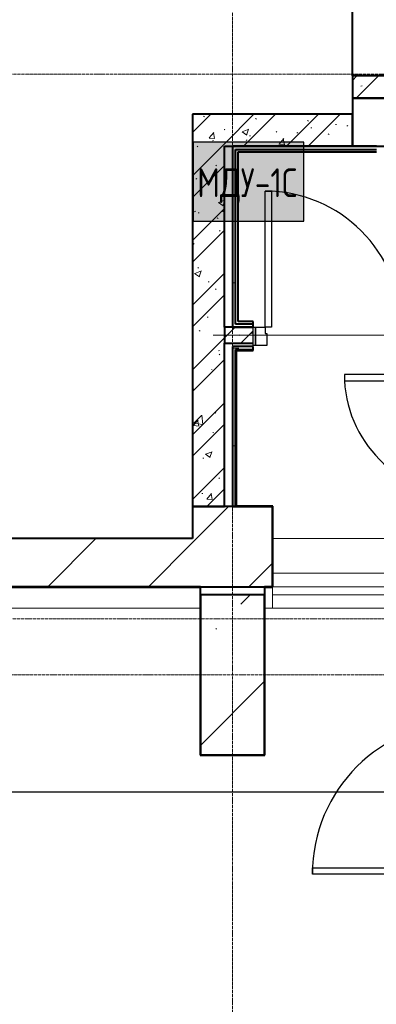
# Model space of a CAD drawing. Header units: millimetres. Extents: x -135639 to 224623, y -383017 to -59102.
# Tile 167 of 256: x 72864 to 75094, y -304223 to -298076. Entities that reach past the tile are written whole.
import ezdxf

# ---------------------------------------------------------------- set-up
doc = ezdxf.new("R2010")
doc.units = ezdxf.units.MM
for name, pattern in [('Линия сетки', [25, 20, -2.5, 0, -2.5]), ('Штрих_3_1_5_', [4.5, 3, -1.5]), ('Штриховая_ш3 п1_5', [4.5, 3, -1.5])]:
    doc.linetypes.add(name, pattern=pattern)
for name, color, linetype, lineweight in [('A-000-M_MASS', 7, 'Continuous', 18), ('A-200-M_WALL', 7, 'Continuous', 18), ('A-200-M_WALL_EXT', 7, 'Continuous', 18), ('A-200-M_WALL_INT', 7, 'Continuous', 18), ('A-200-M_WALL_PAT', 7, 'Continuous', 40), ('A-325-M_DOOR', 7, 'Continuous', 18), ('A-325-M_DOOR__FRAME', 7, 'Continuous', 30), ('A-325-M_DOOR_OPENING', 7, 'Continuous', 18), ('A-325-M_DOOR_PANEL', 7, 'Continuous', 30), ('S-280-M_COLUMN', 7, 'Continuous', 18), ('S-280-M_STRUCT_FRAME', 7, 'Continuous', 18), ('Z-030-M_GRID', 7, 'Continuous', 9), ('Арматура воздуховодов', 7, 'Continuous', 18), ('ОС', 5, 'Continuous', 25), ('СС-011-ПОЖ-СИГНАЛИЗАЦИЯ', 1, 'Continuous', 30)]:
    doc.layers.add(name, color=color, linetype=linetype, lineweight=lineweight)
doc.layers.add('A-010-M_ROOM_SEPARATION', color=4, linetype='Штриховая_ш3 п1_5', lineweight=40, true_color=0x00ffff)
doc.layers.add('ССПС', color=5, linetype='Continuous')
doc.styles.add('1111', font='isocpeur.ttf')
pattern_1 = [(50, (0, 0), (437.2423, -38.2536), [45.72, -502.92]), (355, (0, 0), (-84.5828, 458.5367), [36.576, -402.336]), (100.451, (36.44, -3.2), (352.662, 420.2802), [38.856, -427.416]), (46.184, (0, 121.9), (650.59, -100.9033), [68.58, -754.38]), (96.636, (54.2, 113.5), (569.766, 593.8263), [58.284, -641.125]), (351.184, (0, 121.9), (569.7716, 593.8214), [54.864, -603.504]), (21, (60.96, 91.44), (363.875, -245.4366), [45.72, -502.92]), (326, (60.96, 91.44), (148.3253, 442.0518), [36.576, -402.336]), (71.451, (91.3, 71), (512.201, 196.6115), [38.856, -427.416]), (37.5, (0, 0), (7.41278, 202.9318), [6.706, -390.754, 6.706, -401.726, -403.86]), (37.5, (0, 0), (7.41278, 202.9318), [-805.891, 6.706, -397.154]), (7.5, (0, 0), (160.36715, 240.43305), [6.706, -226.162, 6.706, -381.61, -153.924]), (7.5, (0, 0), (160.36715, 240.43305), [-621.182, 6.706, -147.218]), (327.5, (-135.94, 0), (325.41783, -13.7491), [6.706, -145.694, 6.706, -468.782, -630.936]), (327.5, (-135.94, 0), (325.41783, -13.7491), [-627.888, 6.706, -624.23]), (317.5, (-196.9, 0), (355.51, 61.0244), [6.706, -191.414, 6.706, -309.067, -448.056]), (317.5, (-196.9, 0), (355.51, 61.0244), [-513.893, 6.706, -441.35])]
pattern_2 = [(45, (0, 0), (-202.0558, 202.0558), []), (45, (134.7, 0), (-202.0558, 202.0558), [])]
pattern_3 = [(0, (0, 0), (812.8, 203.2), [67.056, -542.544, 67.056, -542.544, -3251.2]), (0, (0, 0), (812.8, 203.2), [-1219.2, 67.056, -1152.144, 67.056, -542.544, -1422.4]), (0, (0, 0), (812.8, 203.2), [-3048, 67.056, -339.344, 67.056, -948.944]), (120, (304.8, 101.6), (-582.37636, 602.30545), [67.056, -542.544, 67.056, -542.544, -3251.2]), (120, (304.8, 101.6), (-582.37636, 602.30545), [-1219.2, 67.056, -1152.144, 67.056, -542.544, -1422.4]), (120, (304.8, 101.6), (-582.37636, 602.30545), [-3048, 67.056, -339.344, 67.056, -948.944]), (240, (406.4, 508), (-230.42364, -805.50545), [67.056, -542.544, 67.056, -542.544, -3251.2]), (240, (406.4, 508), (-230.42364, -805.50545), [-1219.2, 67.056, -1152.144, 67.056, -542.544, -1422.4]), (240, (406.4, 508), (-230.42364, -805.50545), [-3048, 67.056, -339.344, 67.056, -948.944])]
pattern_4 = [(45, (0, 0), (-628.618, 628.618), []), (45, (628.6, 0), (-628.618, 628.618), [1111.25, -222.25, 6.706, -215.544])]

# ---------------------------------------------------------------- blocks, each defined once
blk = doc.blocks.new('101_Дверь_Однопольная - _ПЧ_Мет_900х2000_Тех помещения_EI60_Пр-4430357-B2_-11_400_')
at = {"layer": 'A-325-M_DOOR', "color": 253, "lineweight": 30, "true_color": 0xaaaaaa}
for p, q in [((-550, 100), (-535, 100)), ((-550, -15), (-550, 100)), ((-535, 100), (-535, -15)), ((535, -15), (535, 100)), ((535, 100), (550, 100)), ((550, 100), (550, -15)), ((-535, -15), (-550, -15)), ((550, -15), (535, -15))]:
    blk.add_line(p, q, dxfattribs=at)
at = {"layer": 'A-325-M_DOOR__FRAME', "color": 253, "true_color": 0xaaaaaa}
for p, q in [((-535, 100), (-475, 100)), ((-535, -15), (-535, 100)), ((-475, 100), (-475, 60)), ((475, 100), (535, 100)), ((475, 60), (475, 100)), ((535, 100), (535, -15)), ((-475, 60), (-465, 60)), ((-465, 60), (-465, -15)), ((465, 60), (475, 60)), ((465, -15), (465, 60)), ((-465, -15), (-535, -15)), ((535, -15), (465, -15))]:
    blk.add_line(p, q, dxfattribs=at)
at = {"layer": 'A-325-M_DOOR_PANEL', "color": 253, "true_color": 0xaaaaaa}
for p, q in [((-475, 1050), (-435, 1050)), ((-475, 100), (-475, 1050)), ((-435, 1050), (-435, 100)), ((-435, 100), (-475, 100))]:
    blk.add_line(p, q, dxfattribs=at)
blk.add_arc((-475, 100), 950, 0, 90, dxfattribs=at)
blk = doc.blocks.new('101_Дверь_Однопольная - _ПЧ_Мет_700х2000_Служеб помещения_EI30_Л-4442177-B2_-11_400_')
at = {"layer": 'A-325-M_DOOR', "color": 253, "lineweight": 30, "true_color": 0xaaaaaa}
for p, q in [((-435, 50), (-450, 50)), ((-450, 50), (-450, -65)), ((-435, -65), (-435, 50)), ((450, 50), (435, 50)), ((435, 50), (435, -65)), ((450, -65), (450, 50)), ((-450, -65), (-435, -65)), ((435, -65), (450, -65))]:
    blk.add_line(p, q, dxfattribs=at)
at = {"layer": 'A-325-M_DOOR__FRAME', "color": 253, "true_color": 0xaaaaaa}
for p, q in [((-375, 50), (-435, 50)), ((-435, 50), (-435, -65)), ((-375, 10), (-375, 50)), ((-365, 10), (-375, 10)), ((-365, -65), (-365, 10)), ((375, 10), (365, 10)), ((365, 10), (365, -65)), ((435, 50), (375, 50)), ((375, 50), (375, 10)), ((435, -65), (435, 50)), ((-435, -65), (-365, -65)), ((365, -65), (435, -65))]:
    blk.add_line(p, q, dxfattribs=at)
at = {"layer": 'A-325-M_DOOR_PANEL', "color": 253, "true_color": 0xaaaaaa}
for p, q in [((375, 800), (335, 800)), ((335, 800), (335, 50)), ((375, 50), (375, 800)), ((335, 50), (375, 50))]:
    blk.add_line(p, q, dxfattribs=at)
blk.add_arc((375, 50), 750, 90, 180, dxfattribs=at)
blk = doc.blocks.new('101_Дверь_Однопольная - _ПЧ_Мет_800х2000_Служеб помещения_EI30_Пр-4441809-B2_-11_400_')
at = {"layer": 'A-325-M_DOOR', "color": 253, "lineweight": 30, "true_color": 0xaaaaaa}
for p, q in [((-500, 50), (-485, 50)), ((-500, -65), (-500, 50)), ((-485, 50), (-485, -65)), ((485, -65), (485, 50)), ((485, 50), (500, 50)), ((500, 50), (500, -65)), ((-485, -65), (-500, -65)), ((500, -65), (485, -65))]:
    blk.add_line(p, q, dxfattribs=at)
at = {"layer": 'A-325-M_DOOR__FRAME', "color": 253, "true_color": 0xaaaaaa}
for p, q in [((-485, 50), (-425, 50)), ((-485, -65), (-485, 50)), ((-425, 50), (-425, 10)), ((-425, 10), (-415, 10)), ((-415, 10), (-415, -65)), ((415, 10), (425, 10)), ((415, -65), (415, 10)), ((425, 50), (485, 50)), ((425, 10), (425, 50)), ((485, 50), (485, -65)), ((-415, -65), (-485, -65)), ((485, -65), (415, -65))]:
    blk.add_line(p, q, dxfattribs=at)
at = {"layer": 'A-325-M_DOOR_PANEL', "color": 253, "true_color": 0xaaaaaa}
for p, q in [((-425, 900), (-385, 900)), ((-425, 50), (-425, 900)), ((-385, 900), (-385, 50)), ((-385, 50), (-425, 50))]:
    blk.add_line(p, q, dxfattribs=at)
blk.add_arc((-425, 50), 850, 0, 90, dxfattribs=at)
blk = doc.blocks.new('ПР - _ПЧ_1000_100_Оп250-250_Шаг300_Арм16_Арм10-3243848-B2_-11_400_')
at = {"layer": 'S-280-M_STRUCT_FRAME', "color": 21, "true_color": 0xffaaaa}
for p, q in [((-750, 0), (750, 0)), ((-750, 0), (-500, 0)), ((-415, 0), (415, 0)), ((-415, 0), (415, 0)), ((500, 0), (750, 0))]:
    blk.add_line(p, q, dxfattribs=at)
blk = doc.blocks.new('CP_ДШ_Hanytex_TopJoint 24C_Половина - CP_ДШ_Hanytex_TopJoint 24C_Половина-3657662-B2_-11_400_')
at = {"layer": 'A-000-M_MASS', "color": 253, "true_color": 0xaaaaaa}
for p, q in [((6750, 110), (0, 110)), ((0, -25), (0, 25))]:
    blk.add_line(p, q, dxfattribs=at)
blk = doc.blocks.new('CP_ДШ_Hanytex_TopJoint 24C - CP_ДШ_Hanytex_TopJoint 24C-V97-B2_-11_400_')
at = {"layer": 'A-000-M_MASS', "color": 253, "true_color": 0xaaaaaa}
for p, q in [((1175, 110), (0, 110)), ((1175, 25), (0, 25)), ((0, 25), (0, -25)), ((0, -110), (0, 25)), ((0, -25), (1175, -25)), ((1175, -110), (0, -110))]:
    blk.add_line(p, q, dxfattribs=at)
blk = doc.blocks.new('CP_ДШ_Hanytex_TopJoint 24C_Половина - CP_ДШ_Hanytex_TopJoint 24C_Половина-3656543-B2_-11_400_')
at = {"layer": 'A-000-M_MASS', "color": 253, "true_color": 0xaaaaaa}
for p, q in [((0, -25), (0, 110)), ((50, 110), (0, 110)), ((50, 25), (50, -25))]:
    blk.add_line(p, q, dxfattribs=at)
blk = doc.blocks.new('135_SLK_GD_AR_rvt-1-B2_-11_400_')
at = {"layer": 'A-200-M_WALL_PAT', "lineweight": 9, "true_color": 0xaaaaaa}
h = blk.add_hatch(dxfattribs=at)
h.set_pattern_fill('FP_1', color=253, style=0, pattern_type=2)
h.set_pattern_definition(pattern_1)
h.paths.add_polyline_path([(83800, 63150), (83800, 63290), (83500, 63290), (83500, 63150)])
h = blk.add_hatch(dxfattribs=at)
h.set_pattern_fill('FP_2', color=253, style=0, pattern_type=2)
h.set_pattern_definition(pattern_2)
h.paths.add_polyline_path([(83800, 63150), (83800, 63290), (83500, 63290), (83500, 63150)])
h = blk.add_hatch(dxfattribs=at)
h.set_pattern_fill('FP_1', color=253, style=0, pattern_type=2)
h.set_pattern_definition(pattern_1)
h.paths.add_polyline_path([(82700, 60600), (82700, 63050), (82500, 63050), (82500, 60600), (82526.8, 60600)])
h = blk.add_hatch(dxfattribs=at)
h.set_pattern_fill('FP_2', color=253, style=0, pattern_type=2)
h.set_pattern_definition(pattern_2)
h.paths.add_polyline_path([(82700, 60600), (82700, 63050), (82500, 63050), (82500, 60600), (82526.8, 60600)])
h = blk.add_hatch(dxfattribs=at)
h.set_pattern_fill('FP_1', color=253, style=0, pattern_type=2)
h.set_pattern_definition(pattern_1)
h.paths.add_polyline_path([(82750, 62850), (83500, 62850), (83500, 63050), (82700, 63050), (82700, 62850)])
h = blk.add_hatch(dxfattribs=at)
h.set_pattern_fill('FP_2', color=253, style=0, pattern_type=2)
h.set_pattern_definition(pattern_2)
h.paths.add_polyline_path([(82750, 62850), (83500, 62850), (83500, 63050), (82700, 63050), (82700, 62850)])
h = blk.add_hatch(dxfattribs=at)
h.set_pattern_fill('FP_4', color=253, style=0, pattern_type=2)
h.set_pattern_definition(pattern_3)
h.paths.add_polyline_path([(83500, 62830), (83500, 62850), (82750, 62850), (82750, 62830), (83220.1, 62830)])
h = blk.add_hatch(dxfattribs=at)
h.set_pattern_fill('FP_4', color=253, style=0, pattern_type=2)
h.set_pattern_definition(pattern_3)
h.paths.add_polyline_path([(82770, 61720), (82770, 62830), (82750, 62830), (82750, 61720)])
h = blk.add_hatch(dxfattribs=at)
h.set_pattern_fill('FP_4', color=253, style=0, pattern_type=2)
h.set_pattern_definition(pattern_3)
h.paths.add_polyline_path([(85299.9, 61720), (86600, 61720), (86600, 61740), (83880, 61740), (83880, 61720), (83913.4, 61720)])
h.paths.add_polyline_path([(82770, 61720), (82880, 61720), (82880, 61740), (82770, 61740)])
h = blk.add_hatch(dxfattribs=at)
h.set_pattern_fill('FP_1', color=253, style=0, pattern_type=2)
h.set_pattern_definition(pattern_1)
h.paths.add_polyline_path([(84300, 61620), (86600, 61620), (86600, 61720), (83880, 61720), (83880, 61620), (84200, 61620)])
h.paths.add_polyline_path([(82880, 61620), (82880, 61720), (82700, 61720), (82700, 61620)])
h = blk.add_hatch(dxfattribs=at)
h.set_pattern_fill('FP_2', color=253, style=0, pattern_type=2)
h.set_pattern_definition(pattern_2)
h.paths.add_polyline_path([(84300, 61620), (86600, 61620), (86600, 61720), (83880, 61720), (83880, 61620), (84200, 61620)])
h.paths.add_polyline_path([(82880, 61620), (82880, 61720), (82700, 61720), (82700, 61620)])
h = blk.add_hatch(dxfattribs=at)
h.set_pattern_fill('FP_4', color=253, style=0, pattern_type=2)
h.set_pattern_definition(pattern_3)
h.paths.add_polyline_path([(84180, 61580), (84180, 61600), (83880, 61600), (83880, 61580), (84175, 61580)])
h.paths.add_polyline_path([(82880, 61580), (82880, 61600), (82750, 61600), (82750, 61580), (82770, 61580)])
h = blk.add_hatch(dxfattribs=at)
h.set_pattern_fill('FP_4', color=253, style=0, pattern_type=2)
h.set_pattern_definition(pattern_3)
h.paths.add_polyline_path([(82770, 60600), (82770, 61580), (82750, 61580), (82750, 60600)])
at = {"layer": 'A-010-M_ROOM_SEPARATION', "color": 131, "linetype": 'Штрих_3_1_5_', "true_color": 0xaaffff}
blk.add_line((83500, 63290), (83500, 64390), dxfattribs=at)
at = {"layer": 'A-200-M_WALL', "color": 253, "lineweight": 40, "true_color": 0xaaaaaa}
for p, q in [((82750, 62850), (83500, 62850)), ((83500, 62850), (82750, 62850)), ((82770, 62830), (83500, 62830)), ((82770, 62815), (82770, 62830)), ((83500, 62830), (83650, 62830)), ((82770, 61740), (82770, 62815)), ((82785, 61740), (82770, 61740)), ((82880, 61740), (82785, 61740)), ((82700, 61720), (82700, 61620)), ((82770, 61720), (82785, 61720)), ((82880, 61720), (82785, 61720)), ((82785, 61720), (82880, 61720)), ((82770, 61580), (82880, 61580)), ((82770, 61575), (82770, 61580)), ((82770, 60600), (82770, 61575))]:
    blk.add_line(p, q, dxfattribs=at)
at = {"layer": 'A-200-M_WALL_INT', "color": 253, "lineweight": 40, "true_color": 0xaaaaaa}
for p, q in [((83500, 63290), (83500, 63150)), ((83800, 63290), (83500, 63290)), ((83500, 63150), (83800, 63150)), ((82500, 63050), (82500, 60600)), ((82700, 63050), (82500, 63050)), ((83500, 63050), (82700, 63050)), ((83500, 62850), (83500, 63050)), ((82700, 61720), (82700, 62850)), ((82700, 62850), (82750, 62850)), ((82750, 62850), (82750, 62830)), ((82750, 62830), (82750, 62815)), ((83650, 62850), (83500, 62850)), ((82750, 62815), (82750, 61720)), ((82785, 62815), (83500, 62815)), ((82785, 61755), (82785, 62815)), ((83500, 62815), (83650, 62815)), ((82880, 61755), (82785, 61755)), ((82880, 61720), (82880, 61755)), ((82785, 61720), (82700, 61720)), ((82750, 61720), (82770, 61720)), ((82700, 60600), (82700, 61620)), ((82700, 61620), (82880, 61620)), ((82880, 61600), (82750, 61600)), ((82750, 61600), (82750, 61580)), ((82880, 61575), (82880, 61600)), ((82750, 61580), (82750, 61575)), ((82750, 61575), (82750, 60600)), ((82775, 61575), (82880, 61575)), ((82775, 60600), (82775, 61575)), ((82500, 60600), (82700, 60600)), ((82750, 60600), (82775, 60600)), ((83002, 60602), (82775, 60602)), ((82775, 60602), (82775, 60600)), ((82775, 60600), (83000, 60600)), ((83000, 60600), (83000, 60100)), ((83002, 60600), (83002, 60602)), ((83002, 60098), (83002, 60600)), ((82548, 60100), (75800, 60100)), ((75802, 60098), (82548, 60098)), ((82550, 60100), (82548, 60100)), ((82548, 60098), (82548, 59050)), ((82550, 60050), (82550, 60100)), ((83000, 60100), (82950, 60100)), ((82950, 60100), (82950, 60098)), ((82950, 60098), (82950, 60050)), ((82952, 60098), (83000, 60098)), ((82952, 59048), (82952, 60098)), ((83000, 60098), (83002, 60098)), ((82548, 59050), (82548, 59048)), ((82548, 59048), (82950, 59048)), ((82950, 59048), (82952, 59048))]:
    blk.add_line(p, q, dxfattribs=at)
at = {"layer": 'A-000-M_MASS', "color": 253, "lineweight": 18, "true_color": 0xaaaaaa}
blk.add_blockref('CP_ДШ_Hanytex_TopJoint 24C - CP_ДШ_Hanytex_TopJoint 24C-V97-B2_-11_400_', (83000, 60075), dxfattribs=at)
at = {"layer": 'A-000-M_MASS', "color": 253, "lineweight": 18, "true_color": 0xaaaaaa, "rotation": 180}
for name, p in [('CP_ДШ_Hanytex_TopJoint 24C_Половина - CP_ДШ_Hanytex_TopJoint 24C_Половина-3657662-B2_-11_400_', (82550, 60075)), ('CP_ДШ_Hanytex_TopJoint 24C_Половина - CP_ДШ_Hanytex_TopJoint 24C_Половина-3656543-B2_-11_400_', (83000, 60075))]:
    blk.add_blockref(name, p, dxfattribs=at)
at = {"layer": 'A-325-M_DOOR', "color": 253, "lineweight": 18, "true_color": 0xaaaaaa}
blk.add_blockref('101_Дверь_Однопольная - _ПЧ_Мет_800х2000_Служеб помещения_EI30_Пр-4441809-B2_-11_400_', (83380, 61670), dxfattribs=at)
for name, p, rotation in [('101_Дверь_Однопольная - _ПЧ_Мет_700х2000_Служеб помещения_EI30_Л-4442177-B2_-11_400_', (84250, 61050), 90), ('101_Дверь_Однопольная - _ПЧ_Мет_900х2000_Тех помещения_EI60_Пр-4430357-B2_-11_400_', (84300, 58780), 89.99999999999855)]:
    blk.add_blockref(name, p, dxfattribs=dict(at, rotation=rotation))
at = {"layer": 'S-280-M_STRUCT_FRAME', "color": 253, "lineweight": 18, "true_color": 0xaaaaaa}
blk.add_blockref('ПР - _ПЧ_1000_100_Оп250-250_Шаг300_Арм16_Арм10-3243848-B2_-11_400_', (83380, 61670), dxfattribs=at)
blk = doc.blocks.new('Бетон-Прямоугольная-Колонна - CLM_Подземные этажи_В40-400х1000-V245-B2_-11_400_')
at = {"layer": 'S-280-M_COLUMN', "lineweight": 9, "true_color": 0xaaaaaa}
h = blk.add_hatch(dxfattribs=at)
h.set_pattern_fill('FP_122', color=253, style=0, pattern_type=2)
h.set_pattern_definition([(45, (-82750, -59550), (-628.618, 628.618), []), (45, (-82121.4, -59550), (-628.618, 628.618), [1111.25, -222.25, 6.706, -215.544])])
h.paths.add_polyline_path([(200, -500), (200, 500), (-200, 500), (-200, -500)])
at = {"layer": 'S-280-M_COLUMN', "color": 253, "lineweight": 40, "true_color": 0xaaaaaa}
for p, q in [((200, 500), (-200, 500)), ((-200, 500), (-200, -500)), ((200, -500), (200, 500)), ((-200, -500), (200, -500))]:
    blk.add_line(p, q, dxfattribs=at)
blk = doc.blocks.new('135_SLK_GD_KR_rvt-1-B2_-11_400_')
at = {"layer": 'S-280-M_COLUMN', "color": 253, "lineweight": 18, "true_color": 0xaaaaaa}
blk.add_blockref('Бетон-Прямоугольная-Колонна - CLM_Подземные этажи_В40-400х1000-V245-B2_-11_400_', (82750, 59550), dxfattribs=at)
blk = doc.blocks.new('231_ADSK_Дверь_Проем - ADSK_Дверь_Проем-1513632-B2_-11_400_')
at = {"layer": 'A-325-M_DOOR_OPENING', "color": 253, "true_color": 0xaaaaaa}
for p, q in [((-600, 150), (600, 150)), ((-600, -150), (600, -150))]:
    blk.add_line(p, q, dxfattribs=at)
blk = doc.blocks.new('135_SLK_K1-2-3_KR_rvt-1-B2_-11_400_')
at = {"layer": 'A-200-M_WALL_PAT', "lineweight": 9, "true_color": 0xaaaaaa}
h = blk.add_hatch(dxfattribs=at)
h.set_pattern_fill('FP_5', color=253, style=0, pattern_type=2)
h.set_pattern_definition(pattern_4)
h.paths.add_polyline_path([(83913.4, 62850), (84950, 62850), (84950, 63150), (83500, 63150), (83500, 62850)])
h = blk.add_hatch(dxfattribs=at)
h.set_pattern_fill('FP_5', color=253, style=0, pattern_type=2)
h.set_pattern_definition(pattern_4)
h.paths.add_polyline_path([(79400, 60100), (82500, 60100), (82500, 60400), (79400, 60400), (79400, 60206.1)])
at = {"layer": 'S-280-M_COLUMN', "lineweight": 9, "true_color": 0xaaaaaa}
h = blk.add_hatch(dxfattribs=at)
h.set_pattern_fill('FP_5', color=253, style=0, pattern_type=2)
h.set_pattern_definition(pattern_4)
h.paths.add_polyline_path([(82526.8, 60100), (83000, 60100), (83000, 60600), (82500, 60600), (82500, 60100)])
at = {"layer": 'A-200-M_WALL_EXT', "color": 253, "lineweight": 40, "true_color": 0xaaaaaa}
for p, q in [((84950, 63150), (83500, 63150)), ((83500, 63150), (83500, 62850)), ((83500, 62850), (84950, 62850)), ((82500, 60400), (79400, 60400)), ((79400, 60100), (82500, 60100))]:
    blk.add_line(p, q, dxfattribs=at)
at = {"layer": 'S-280-M_COLUMN', "color": 253, "lineweight": 40, "true_color": 0xaaaaaa}
for p, q in [((83000, 60600), (82500, 60600)), ((82500, 60600), (82500, 60400)), ((83000, 60100), (83000, 60600)), ((82500, 60100), (83000, 60100))]:
    blk.add_line(p, q, dxfattribs=at)
at = {"layer": 'A-325-M_DOOR', "color": 253, "lineweight": 18, "true_color": 0xaaaaaa, "rotation": 180}
blk.add_blockref('231_ADSK_Дверь_Проем - ADSK_Дверь_Проем-1513632-B2_-11_400_', (83600, 60250), dxfattribs=at)
blk = doc.blocks.new('-2 этаж')
at = {"layer": 'Z-030-M_GRID', "color": 253, "linetype": 'Линия сетки', "true_color": 0xaaaaaa}
for p, q in [((341842.3, -369623.3), (341842.3, -216207.4)), ((415040.1, -286627.3), (255410.3, -286627.3)), ((412500.3, -290027.3), (255410.5, -290027.3)), ((415043.2, -290377.3), (255410.5, -290377.3))]:
    blk.add_line(p, q, dxfattribs=at)
at = {"lineweight": 5}
for name in ['135_SLK_GD_KR_rvt-1-B2_-11_400_', '135_SLK_GD_AR_rvt-1-B2_-11_400_', '135_SLK_K1-2-3_KR_rvt-1-B2_-11_400_']:
    blk.add_blockref(name, (259092.3, -349927.3), dxfattribs=at)
blk = doc.blocks.new('ger')
at = {"lineweight": 40, "ltscale": 2, "true_color": 0xffffff}
h = blk.add_hatch(color=7, dxfattribs=at)
h.dxf.hatch_style = 1
h.paths.add_polyline_path([(491036.1, -67335.5), (491036.1, -66842.7), (490344.7, -66842.7), (490344.7, -67335.5)])
at = {"layer": 'ОС', "color": 1, "lineweight": 30}
blk.add_lwpolyline([(491036.1, -66842.7), (490344.7, -66842.7), (490344.7, -67335.5), (491036.1, -67335.5)], close=True, dxfattribs=at)
at = {"layer": 'ССПС', "color": 1, "lineweight": -2, "ltscale": 1000, "style": '1111', "width": 0.8}
blk.add_text('МДУ-1С', height=180, dxfattribs=at).set_placement((490370.6, -67185.8))

msp = doc.modelspace()

# ---------------------------------------------------------------- linework, layer by layer
at = {"layer": 'СС-011-ПОЖ-СИГНАЛИЗАЦИЯ', "lineweight": 30}
msp.add_lwpolyline([(120030.1, -307112.8), (111815.9, -307112.8), (111815.9, -306008), (102516.8, -306008), (102516.8, -305525.1), (90831.2, -305525.1), (90831.2, -305687.7), (81146.5, -305687.7), (81146.5, -304809.1), (73014.8, -304809.1), (73014.8, -307512.8), (65158, -307512.8), (65158, -302897.4), (66221.6, -302897.4), (75297.1, -302897.4), (75297.1, -303854), (78847.5, -303854), (78847.5, -299901.3)], dxfattribs=at)

# ---------------------------------------------------------------- block references
at = {"color": 0}
msp.add_blockref('-2 этаж', (-267647.8, -11788.6), dxfattribs=at)
at = {"layer": 'Арматура воздуховодов', "lineweight": 30}
msp.add_blockref('ger', (-416395.9, -231998), dxfattribs=at)

doc.saveas('drawing.dxf')
